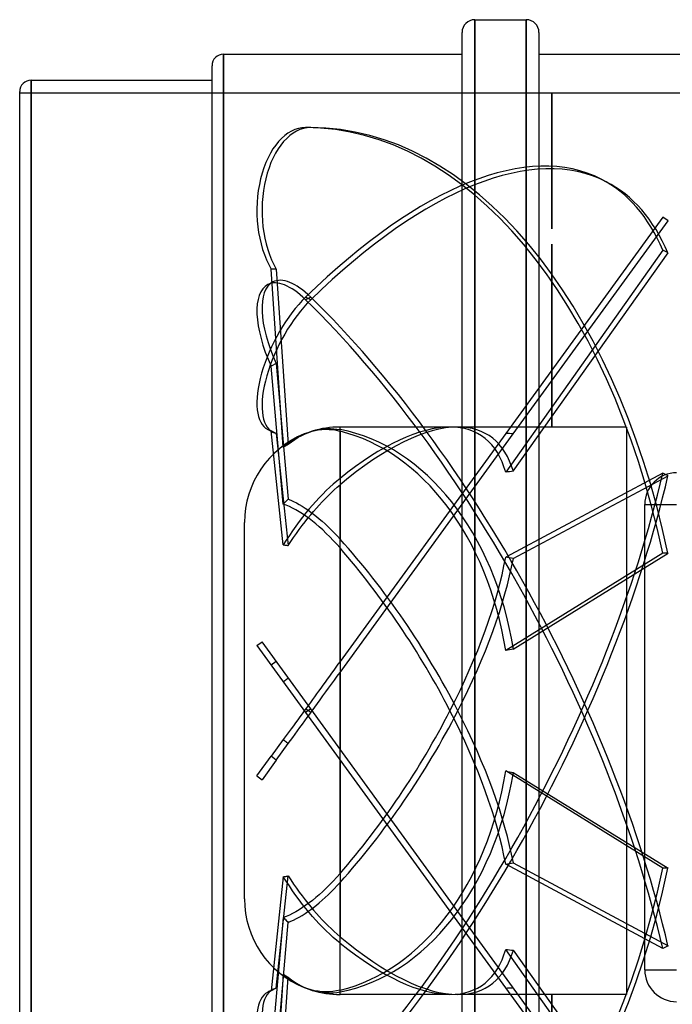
# Model space of a CAD drawing. Header units: millimetres. Extents: x -151 to 151, y -124 to 108.
# Tile 2 of 4: x -151 to -49, y -46 to 108. Entities that reach past the tile are written whole.
import ezdxf

# ---------------------------------------------------------------- set-up
doc = ezdxf.new("R2010")
doc.units = ezdxf.units.MM
doc.layers.add('HIDDEN', color=7, linetype='Continuous')
doc.layers.add('THICK', color=7, linetype='Continuous')

msp = doc.modelspace()

# ---------------------------------------------------------------- linework, layer by layer
at = {"layer": 'HIDDEN'}
for p, q in [((-79.54, 108.5), (-79.54, 0)), ((-71.46, 108.5), (-71.46, 0)), ((-119, 103.07), (-119, 0)), ((-149.2, 99), (-149.2, 0)), ((-151, 97), (-67.45, 97)), ((-67.45, 97), (-67.45, 97)), ((-67.45, 97), (-67.45, 97)), ((-67.45, 97), (-67.45, 97)), ((-67.45, 97), (-67.45, 97)), ((-67.45, 97), (-67.45, 97)), ((-67.45, 97), (-67.45, 97)), ((-67.45, 97), (-67.45, 97)), ((-67.45, 97), (-67.45, 97)), ((-67.45, 97), (-67.45, 97)), ((-67.45, 97), (-67.45, 97)), ((-67.45, 97), (-67.45, 97)), ((-67.45, 97), (-67.45, 97)), ((-67.45, 97), (-67.45, 97)), ((-67.45, 75.65), (-67.45, 97)), ((-67.45, 97), (-67.45, 75.66)), ((-67.45, 97), (-67.45, 97)), ((-67.45, 97), (-67.45, 97)), ((-67.45, 97), (-67.45, 97)), ((-67.45, 97), (-67.45, 97)), ((-67.45, 97), (-67.45, 97)), ((-67.45, 97), (-67.45, 97)), ((-67.45, 97), (-67.45, 97)), ((-67.45, 97), (-67.45, 97)), ((-67.45, 97), (-67.45, 97)), ((-67.45, 97), (-67.45, 97)), ((-67.45, 97), (-67.45, 97)), ((-67.45, 97), (-67.45, 97)), ((-67.45, 97), (-67.45, 97)), ((-67.45, 97), (-67.45, 97)), ((-67.45, 97), (-67.45, 97)), ((-67.45, 97), (-67.45, 97)), ((-67.45, 97), (-67.45, 97)), ((-67.45, 97), (-67.45, 97)), ((-67.45, 97), (-67.45, 97)), ((-67.45, 97), (-67.45, 97)), ((-67.45, 97), (-67.45, 97)), ((-67.45, 97), (-67.45, 97)), ((-67.45, 97), (-67.45, 97)), ((-67.45, 97), (-67.45, 97)), ((-67.45, 97), (-67.45, 97)), ((-67.45, 97), (-67.45, 97)), ((-67.45, 97), (-67.45, 97)), ((-67.45, 97), (-67.45, 97)), ((-67.45, 97), (-67.45, 97)), ((-67.45, 97), (-67.45, 97)), ((-67.45, 97), (-67.45, 97)), ((-67.45, 97), (-67.45, 97)), ((-67.45, 97), (-67.45, 97)), ((-67.45, 97), (-67.45, 97)), ((-67.45, 97), (-67.45, 97)), ((-67.45, 97), (-67.45, 97)), ((-67.45, 97), (-67.45, 97)), ((-67.45, 97), (-67.45, 97)), ((-67.45, 97), (151, 97)), ((-105.3, 91.56), (-106.1, 91.56)), ((-59.7, 83.47), (-58.89, 83.05)), ((-50.01, 77.5), (-74.69, 43.54)), ((-49.2, 76.91), (-50.01, 77.5)), ((-73.49, 43.48), (-49.2, 76.91)), ((-67.45, 44.55), (-67.45, 73.25)), ((-67.45, 73.25), (-67.45, 44.55)), ((-50.01, 72.29), (-74.69, 37.47)), ((-73.49, 37.6), (-49.2, 71.87)), ((-49.2, 71.87), (-50.01, 72.29)), ((-109.61, 41.37), (-111.52, 69.33)), ((-110.71, 69.33), (-111.52, 69.33)), ((-110.71, 69.33), (-108.83, 41.84)), ((-112.05, 66.91), (-111.25, 67.32)), ((-105.3, 64.53), (-106.1, 64.95)), ((-105.3, 64.95), (-106.1, 64.53)), ((-110.71, 54.5), (-111.52, 54.08)), ((-110.71, 54.5), (-108.83, 33.23)), ((-109.61, 32.46), (-111.52, 54.08)), ((-112.05, 44.16), (-111.25, 43.74)), ((-109.61, 26.05), (-111.52, 43.96)), ((-110.71, 43.55), (-111.52, 43.96)), ((-110.71, 43.55), (-108.83, 25.93)), ((-106.31, 43.46), (-106.88, 43.21)), ((-106.72, 43.23), (-106.17, 43.49)), ((-105.76, 43.66), (-106.31, 43.46)), ((-106.17, 43.49), (-105.62, 43.71)), ((-105.22, 43.83), (-105.76, 43.66)), ((-105.62, 43.71), (-105.08, 43.9)), ((-104.69, 43.95), (-105.22, 43.83)), ((-105.08, 43.9), (-104.62, 44.02)), ((-104.13, 44.05), (-104.69, 43.95)), ((-104.62, 44.02), (-104.15, 44.13)), ((-104.15, 44.13), (-103.68, 44.21)), ((-103.56, 44.11), (-104.13, 44.05)), ((-103.68, 44.21), (-103.19, 44.27)), ((-102.98, 44.14), (-103.56, 44.11)), ((-103.19, 44.27), (-102.69, 44.3)), ((-102.39, 44.12), (-102.98, 44.14)), ((-102.69, 44.3), (-102.19, 44.3)), ((-101.82, 44.08), (-102.39, 44.12)), ((-102.19, 44.3), (-101.69, 44.27)), ((-101.25, 43.99), (-101.82, 44.08)), ((-101.69, 44.27), (-101.19, 44.22)), ((-100.7, 43.87), (-101.25, 43.99)), ((-101.19, 44.22), (-100.7, 44.14)), ((-100.7, 36.49), (-100.7, 44.55)), ((-83.43, 44.55), (-100.7, 44.55)), ((-100.7, 43.87), (-100.7, 26.95)), ((-74.69, 43.54), (-100.7, 7.73)), ((-100.7, 6.03), (-73.49, 43.48)), ((-67.45, 44.55), (-82.19, 44.55)), ((-67.45, 44.55), (-67.45, 44.55)), ((-67.45, 44.55), (-67.45, 44.55)), ((-67.45, 44.55), (-67.45, 44.55)), ((-67.45, 44.55), (-67.45, 44.55)), ((-67.45, 44.55), (-67.45, 44.55)), ((-67.45, 44.55), (-67.45, 44.55)), ((-67.45, 44.55), (-67.45, 44.55)), ((-67.45, 44.55), (-67.45, 44.55)), ((-67.45, 44.55), (-67.45, 44.55)), ((-67.45, 44.55), (-67.45, 44.55)), ((-67.45, 44.55), (-67.45, 44.55)), ((-67.45, 44.55), (-67.45, 44.55)), ((-67.45, 44.55), (-67.45, 44.55)), ((-67.45, 44.55), (-67.45, 44.55)), ((-67.45, 44.55), (-67.45, 44.55)), ((-67.45, 44.55), (-67.45, 44.55)), ((-67.45, 44.55), (-67.45, 44.55)), ((-67.45, 44.55), (-67.45, 44.55)), ((-67.45, 44.55), (-67.45, 44.55)), ((-67.45, 44.55), (-67.45, 44.55)), ((-67.45, 44.55), (-67.45, 44.55)), ((-67.45, 44.55), (-67.45, 44.55)), ((-67.45, 44.55), (-67.45, 44.55)), ((-67.45, 44.55), (-67.45, 44.55)), ((-67.45, 44.55), (-67.45, 44.55)), ((-67.45, 44.55), (-67.45, 44.55)), ((-67.45, 44.55), (-67.45, 44.55)), ((-67.45, 44.55), (-67.45, 44.55)), ((-67.45, 44.55), (-67.45, 44.55)), ((-67.45, 44.55), (-67.45, 44.55)), ((-67.45, 44.55), (-67.45, 44.55)), ((-67.45, 44.55), (-67.45, 44.55)), ((-67.45, 44.55), (-67.45, 44.55)), ((-67.45, 44.55), (-67.45, 44.55)), ((-67.45, 44.55), (-67.45, 44.55)), ((-67.45, 44.55), (-67.45, 44.55)), ((-67.45, 44.55), (-67.45, 44.55)), ((-67.45, 44.55), (-67.45, 44.55)), ((-67.45, 44.55), (-67.45, 44.55)), ((-67.45, 44.55), (-67.45, 44.55)), ((-67.45, 44.55), (-67.45, 44.55)), ((-67.45, 44.55), (-67.45, 44.55)), ((-67.45, 44.55), (-67.45, 44.55)), ((-67.45, 44.55), (-67.45, 44.55)), ((-67.45, 44.55), (-67.45, 44.55)), ((-67.45, 44.55), (-67.45, 44.55)), ((-67.45, 44.55), (-67.45, 44.55)), ((-67.45, 44.55), (-67.45, 44.55)), ((-67.45, 44.55), (-67.45, 44.55)), ((-67.45, 44.55), (-67.45, 44.55)), ((-67.45, 44.55), (-67.45, 44.55)), ((-67.45, 44.55), (-67.45, 44.55)), ((-67.45, 44.55), (-67.45, 44.55)), ((-67.45, 44.55), (-67.45, 44.55)), ((-67.45, 44.55), (-67.45, 44.55)), ((-67.45, 44.55), (-67.45, 44.55)), ((-67.45, 44.55), (-67.45, 44.55)), ((-67.45, 44.55), (-67.45, 44.55)), ((-67.45, 44.55), (-67.45, 44.55)), ((-67.45, 44.55), (-67.45, 44.55)), ((-67.45, 44.55), (-67.45, 44.55)), ((-67.45, 44.55), (-67.45, 44.55)), ((-67.45, 44.55), (-67.45, 44.55)), ((-67.45, 44.55), (-67.45, 44.55)), ((-67.45, 44.55), (-67.45, 44.55)), ((-67.45, 44.55), (-67.45, 44.55)), ((-67.45, 44.55), (-67.45, 44.55)), ((-67.45, 44.55), (-67.45, 44.55)), ((-67.45, 44.55), (-67.45, 44.55)), ((-67.45, 44.55), (-67.45, 44.55)), ((-67.45, 44.55), (-67.45, 44.55)), ((-67.45, 44.55), (-67.45, 44.55)), ((-67.45, 44.55), (-67.45, 44.55)), ((-67.45, 44.55), (-67.45, 44.55)), ((-67.45, 44.55), (-67.45, 44.55)), ((-67.45, 44.55), (-67.45, 44.55)), ((-67.45, 44.55), (-67.45, 44.55)), ((-67.45, 44.55), (-67.45, 44.55)), ((-67.45, 44.55), (-67.45, 44.55)), ((-55.7, 44.55), (-67.45, 44.55)), ((-55.7, 44.55), (-55.7, 0)), ((-109.11, 41.8), (-109.61, 41.37)), ((-108.58, 42.2), (-109.11, 41.8)), ((-109.09, 41.69), (-108.96, 41.76)), ((-108.96, 41.76), (-108.83, 41.84)), ((-108.83, 41.84), (-108.33, 42.23)), ((-108.03, 42.57), (-108.58, 42.2)), ((-108.33, 42.23), (-107.8, 42.6)), ((-107.46, 42.91), (-108.03, 42.57)), ((-107.8, 42.6), (-107.27, 42.93)), ((-106.88, 43.21), (-107.46, 42.91)), ((-107.27, 42.93), (-106.72, 43.23)), ((-109.61, 41.37), (-109.48, 41.45)), ((-109.48, 41.45), (-109.35, 41.53)), ((-109.35, 41.53), (-109.22, 41.61)), ((-109.22, 41.61), (-109.09, 41.69)), ((-50.01, 37.31), (-74.69, 24.1)), ((-49.2, 36.9), (-50.01, 37.31)), ((-101.76, 35.59), (-102.31, 35.1)), ((-101.22, 36.06), (-101.76, 35.59)), ((-100.7, 36.49), (-101.22, 36.06)), ((-73.49, 23.89), (-49.2, 36.9)), ((-103.42, 34.02), (-103.97, 33.45)), ((-102.87, 34.57), (-103.42, 34.02)), ((-102.31, 35.1), (-102.87, 34.57)), ((-102.58, 33.76), (-102.11, 34.21)), ((-102.11, 34.21), (-101.64, 34.66)), ((-101.64, 34.66), (-101.16, 35.08)), ((-101.16, 35.08), (-100.7, 35.48)), ((-100.7, 7.73), (-100.7, 35.48)), ((-109.61, 32.46), (-109.48, 32.59)), ((-109.48, 32.59), (-109.35, 32.72)), ((-109.35, 32.72), (-109.22, 32.85)), ((-109.22, 32.85), (-109.09, 32.98)), ((-109.09, 32.98), (-108.96, 33.11)), ((-108.96, 33.11), (-108.83, 33.23)), ((-108.83, 33.23), (-108.42, 33.06)), ((-108.42, 33.06), (-107.99, 32.86)), ((-107.99, 32.86), (-107.55, 32.64)), ((-107.55, 32.64), (-107.1, 32.39)), ((-104.51, 32.87), (-105.03, 32.28)), ((-103.97, 33.45), (-104.51, 32.87)), ((-103.98, 32.3), (-103.52, 32.8)), ((-103.52, 32.8), (-103.05, 33.28)), ((-103.05, 33.28), (-102.58, 33.76)), ((-109.15, 32.29), (-109.61, 32.46)), ((-108.66, 32.08), (-109.15, 32.29)), ((-108.16, 31.83), (-108.66, 32.08)), ((-107.64, 31.56), (-108.16, 31.83)), ((-107.11, 31.25), (-107.64, 31.56)), ((-106.58, 30.91), (-107.11, 31.25)), ((-107.1, 32.39), (-106.65, 32.12)), ((-106.65, 32.12), (-106.2, 31.83)), ((-106.05, 31.06), (-106.58, 30.4)), ((-106.2, 31.83), (-105.74, 31.52)), ((-105.53, 31.69), (-106.05, 31.06)), ((-105.74, 31.52), (-105.3, 31.2)), ((-105.03, 32.28), (-105.53, 31.69)), ((-105.3, 30.78), (-104.86, 31.31)), ((-105.3, 31.2), (-104.86, 30.87)), ((-104.86, 31.31), (-104.42, 31.81)), ((-104.42, 31.81), (-103.98, 32.3)), ((-52.85, 32.37), (-47.85, 32.37)), ((-52.85, 32.37), (-52.85, 32.37)), ((-52.85, 32.37), (-47.85, 32.37)), ((-52.85, -40.68), (-52.85, 32.37)), ((-115.7, 0), (-115.7, 29.55)), ((-107.11, 29.7), (-107.64, 28.99)), ((-106.58, 30.4), (-107.11, 29.7)), ((-106.65, 29.07), (-106.2, 29.66)), ((-106.05, 30.54), (-106.58, 30.91)), ((-106.2, 29.66), (-105.74, 30.23)), ((-105.53, 30.16), (-106.05, 30.54)), ((-105.74, 30.23), (-105.3, 30.78)), ((-105.03, 29.77), (-105.53, 30.16)), ((-104.51, 29.34), (-105.03, 29.77)), ((-104.86, 30.87), (-104.42, 30.52)), ((-104.42, 30.52), (-103.98, 30.15)), ((-103.98, 30.15), (-103.52, 29.76)), ((-103.52, 29.76), (-103.05, 29.33)), ((-108.16, 28.25), (-108.66, 27.51)), ((-107.64, 28.99), (-108.16, 28.25)), ((-107.99, 27.2), (-107.55, 27.83)), ((-107.55, 27.83), (-107.1, 28.46)), ((-107.1, 28.46), (-106.65, 29.07)), ((-103.97, 28.88), (-104.51, 29.34)), ((-103.42, 28.38), (-103.97, 28.88)), ((-102.87, 27.85), (-103.42, 28.38)), ((-103.05, 29.33), (-102.58, 28.89)), ((-102.31, 27.3), (-102.87, 27.85)), ((-102.58, 28.89), (-102.11, 28.43)), ((-102.11, 28.43), (-101.64, 27.95)), ((-101.64, 27.95), (-101.16, 27.45)), ((-109.15, 26.78), (-109.61, 26.05)), ((-108.66, 27.51), (-109.15, 26.78)), ((-108.83, 25.93), (-108.42, 26.57)), ((-108.42, 26.57), (-107.99, 27.2)), ((-101.76, 26.73), (-102.31, 27.3)), ((-101.22, 26.14), (-101.76, 26.73)), ((-101.16, 27.45), (-100.7, 26.95)), ((-109.61, 26.05), (-109.48, 26.04)), ((-109.48, 26.04), (-109.35, 26.02)), ((-109.35, 26.02), (-109.22, 26)), ((-109.22, 26), (-109.09, 25.98)), ((-109.09, 25.98), (-108.96, 25.96)), ((-108.96, 25.96), (-108.83, 25.93)), ((-100.7, 25.56), (-101.22, 26.14)), ((-100.7, 25.56), (-100.7, 0)), ((-50.01, 24.73), (-74.69, 9.45)), ((-73.49, 9.69), (-49.2, 24.73)), ((-49.2, 24.73), (-50.01, 24.73)), ((-113.76, 10.24), (-112.95, 10.83)), ((-105.3, 0.29), (-112.95, 10.83)), ((-113.76, 10.24), (-106.1, -0.29)), ((-110.71, 7.74), (-111.52, 7.15)), ((-100.7, 7.73), (-101.02, 7.29)), ((-101.68, 6.38), (-102.02, 5.91)), ((-101.35, 6.84), (-101.68, 6.38)), ((-101.02, 7.29), (-101.35, 6.84)), ((-109.48, 4.63), (-109.35, 4.74)), ((-109.35, 4.74), (-109.22, 4.84)), ((-109.22, 4.84), (-109.09, 4.95)), ((-109.09, 4.95), (-108.96, 5.05)), ((-108.96, 5.05), (-108.83, 5.16)), ((-102.71, 4.97), (-103.05, 4.5)), ((-102.36, 5.44), (-102.71, 4.97)), ((-102.02, 5.91), (-102.36, 5.44)), ((-102.04, 4.19), (-101.59, 4.81)), ((-101.59, 4.81), (-101.14, 5.42)), ((-101.14, 5.42), (-100.7, 6.03)), ((-100.7, 0), (-100.7, 6.03)), ((-109.61, 4.53), (-109.48, 4.63)), ((-104.07, 3.1), (-104.4, 2.64)), ((-103.73, 3.56), (-104.07, 3.1)), ((-103.39, 4.03), (-103.73, 3.56)), ((-103.05, 4.5), (-103.39, 4.03)), ((-102.94, 2.95), (-102.49, 3.57)), ((-102.49, 3.57), (-102.04, 4.19)), ((-105.04, 1.75), (-105.36, 1.32)), ((-104.73, 2.19), (-105.04, 1.75)), ((-104.4, 2.64), (-104.73, 2.19)), ((-104.25, 1.14), (-103.82, 1.73)), ((-103.82, 1.73), (-103.39, 2.33)), ((-103.39, 2.33), (-102.94, 2.95)), ((-149.2, 0), (-149.2, -99)), ((-119, 0), (-119, -103.08)), ((-106.32, 0), (-106.66, -0.47)), ((-105.99, 0.45), (-106.32, 0)), ((-105.3, 0.29), (-106.1, -0.29)), ((-105.3, -0.29), (-106.1, 0.29)), ((-105.67, 0.89), (-105.99, 0.45)), ((-105.36, 1.32), (-105.67, 0.89)), ((-49.2, -76.91), (-105.3, 0.29)), ((-105.08, 0), (-104.67, 0.57)), ((-104.67, 0.57), (-104.25, 1.14)), ((-100.7, 0), (-100.7, -6.03)), ((-79.54, 0), (-79.54, -108.5)), ((-71.46, 0), (-71.46, -108.5)), ((-55.7, 0), (-55.7, -44.55)), ((-115.7, -29.55), (-115.7, 0)), ((-107.35, -1.42), (-107.69, -1.89)), ((-107.01, -0.95), (-107.35, -1.42)), ((-106.66, -0.47), (-107.01, -0.95)), ((-106.22, -1.57), (-105.84, -1.04)), ((-106.1, -0.29), (-50.01, -77.5)), ((-105.84, -1.04), (-105.46, -0.52)), ((-105.46, -0.52), (-105.08, 0)), ((-100.7, -25.56), (-100.7, 0)), ((-108.36, -2.82), (-108.69, -3.26)), ((-108.03, -2.36), (-108.36, -2.82)), ((-107.69, -1.89), (-108.03, -2.36)), ((-107.38, -3.16), (-106.99, -2.63)), ((-106.99, -2.63), (-106.61, -2.1)), ((-106.61, -2.1), (-106.22, -1.57)), ((-109.61, -4.53), (-111.52, -7.15)), ((-109.31, -4.12), (-109.61, -4.53)), ((-109.61, -4.53), (-109.48, -4.63)), ((-109.48, -4.63), (-109.35, -4.74)), ((-109.01, -3.7), (-109.31, -4.12)), ((-108.69, -3.26), (-109.01, -3.7)), ((-108.48, -4.68), (-108.12, -4.18)), ((-108.12, -4.18), (-107.75, -3.67)), ((-107.75, -3.67), (-107.38, -3.16)), ((-110.71, -7.74), (-108.83, -5.16)), ((-109.35, -4.74), (-109.22, -4.84)), ((-109.22, -4.84), (-109.09, -4.95)), ((-109.09, -4.95), (-108.96, -5.05)), ((-108.96, -5.05), (-108.83, -5.16)), ((-108.83, -5.16), (-108.48, -4.68)), ((-113.76, -10.24), (-111.52, -7.15)), ((-110.71, -7.74), (-111.52, -7.15)), ((-110.71, -7.74), (-112.95, -10.83)), ((-100.7, -7.73), (-100.7, -35.48)), ((-113.76, -10.24), (-112.95, -10.83)), ((-50.01, -24.73), (-74.69, -9.45)), ((-73.49, -9.69), (-49.2, -24.73)), ((-50.01, -37.31), (-74.69, -24.1)), ((-73.49, -23.89), (-49.2, -36.9)), ((-49.2, -24.73), (-50.01, -24.73)), ((-109.61, -26.05), (-111.52, -43.96)), ((-110.71, -43.55), (-108.83, -25.93)), ((-109.61, -26.05), (-109.48, -26.04)), ((-109.15, -26.78), (-109.61, -26.05)), ((-109.48, -26.04), (-109.35, -26.02)), ((-109.35, -26.02), (-109.22, -26)), ((-109.22, -26), (-109.09, -25.98)), ((-109.09, -25.98), (-108.96, -25.96)), ((-108.96, -25.96), (-108.83, -25.93)), ((-108.83, -25.93), (-108.42, -26.57)), ((-101.22, -26.14), (-101.76, -26.73)), ((-100.7, -25.56), (-101.22, -26.14)), ((-108.66, -27.51), (-109.15, -26.78)), ((-108.16, -28.25), (-108.66, -27.51)), ((-108.42, -26.57), (-107.99, -27.2)), ((-107.99, -27.2), (-107.55, -27.83)), ((-102.31, -27.3), (-102.87, -27.85)), ((-101.76, -26.73), (-102.31, -27.3)), ((-101.64, -27.95), (-101.16, -27.45)), ((-101.16, -27.45), (-100.7, -26.95)), ((-100.7, -43.87), (-100.7, -26.95)), ((-107.64, -28.99), (-108.16, -28.25)), ((-107.11, -29.7), (-107.64, -28.99)), ((-107.55, -27.83), (-107.1, -28.46)), ((-107.1, -28.46), (-106.65, -29.07)), ((-106.65, -29.07), (-106.2, -29.66)), ((-104.51, -29.34), (-105.03, -29.77)), ((-103.97, -28.88), (-104.51, -29.34)), ((-103.42, -28.38), (-103.97, -28.88)), ((-103.52, -29.76), (-103.05, -29.33)), ((-102.87, -27.85), (-103.42, -28.38)), ((-103.05, -29.33), (-102.58, -28.89)), ((-102.58, -28.89), (-102.11, -28.43)), ((-102.11, -28.43), (-101.64, -27.95)), ((-106.58, -30.4), (-107.11, -29.7)), ((-106.58, -30.91), (-107.11, -31.25)), ((-106.05, -31.06), (-106.58, -30.4)), ((-106.05, -30.54), (-106.58, -30.91)), ((-106.2, -29.66), (-105.74, -30.23)), ((-105.53, -30.16), (-106.05, -30.54)), ((-105.74, -30.23), (-105.3, -30.78)), ((-105.03, -29.77), (-105.53, -30.16)), ((-105.3, -30.78), (-104.86, -31.31)), ((-105.3, -31.2), (-104.86, -30.87)), ((-104.86, -30.87), (-104.42, -30.52)), ((-104.42, -30.52), (-103.98, -30.15)), ((-103.98, -30.15), (-103.52, -29.76)), ((-109.61, -32.46), (-111.52, -54.08)), ((-109.15, -32.29), (-109.61, -32.46)), ((-109.61, -32.46), (-109.48, -32.59)), ((-108.66, -32.08), (-109.15, -32.29)), ((-108.16, -31.83), (-108.66, -32.08)), ((-107.64, -31.56), (-108.16, -31.83)), ((-107.11, -31.25), (-107.64, -31.56)), ((-107.55, -32.64), (-107.1, -32.39)), ((-107.1, -32.39), (-106.65, -32.12)), ((-106.65, -32.12), (-106.2, -31.83)), ((-106.2, -31.83), (-105.74, -31.52)), ((-105.53, -31.69), (-106.05, -31.06)), ((-105.74, -31.52), (-105.3, -31.2)), ((-105.03, -32.28), (-105.53, -31.69)), ((-104.51, -32.87), (-105.03, -32.28)), ((-104.86, -31.31), (-104.42, -31.81)), ((-104.42, -31.81), (-103.98, -32.3)), ((-103.98, -32.3), (-103.52, -32.8)), ((-110.71, -54.5), (-108.83, -33.23)), ((-109.48, -32.59), (-109.35, -32.72)), ((-109.35, -32.72), (-109.22, -32.85)), ((-109.22, -32.85), (-109.09, -32.98)), ((-109.09, -32.98), (-108.96, -33.11)), ((-108.96, -33.11), (-108.83, -33.23)), ((-108.83, -33.23), (-108.42, -33.06)), ((-108.42, -33.06), (-107.99, -32.86)), ((-107.99, -32.86), (-107.55, -32.64)), ((-103.97, -33.45), (-104.51, -32.87)), ((-103.42, -34.02), (-103.97, -33.45)), ((-103.52, -32.8), (-103.05, -33.28)), ((-103.05, -33.28), (-102.58, -33.76)), ((-102.58, -33.76), (-102.11, -34.21)), ((-102.87, -34.57), (-103.42, -34.02)), ((-102.31, -35.1), (-102.87, -34.57)), ((-101.76, -35.59), (-102.31, -35.1)), ((-102.11, -34.21), (-101.64, -34.66)), ((-101.64, -34.66), (-101.16, -35.08)), ((-101.16, -35.08), (-100.7, -35.48)), ((-101.22, -36.06), (-101.76, -35.59)), ((-100.7, -36.49), (-101.22, -36.06)), ((-100.7, -44.55), (-100.7, -36.49)), ((-49.2, -36.9), (-50.01, -37.31)), ((-50.01, -72.29), (-74.69, -37.47)), ((-73.49, -37.6), (-49.2, -71.87)), ((-109.61, -41.37), (-111.52, -69.33)), ((-109.11, -41.8), (-109.61, -41.37)), ((-109.61, -41.37), (-109.48, -41.45)), ((-109.48, -41.45), (-109.35, -41.53)), ((-109.35, -41.53), (-109.22, -41.61)), ((-109.22, -41.61), (-109.09, -41.69)), ((-109.09, -41.69), (-108.96, -41.76)), ((-52.85, -40.68), (-47.85, -40.68)), ((-52.85, -40.68), (-52.85, -40.68)), ((-52.85, -40.68), (-47.85, -40.68)), ((-110.71, -69.33), (-108.83, -41.84)), ((-108.58, -42.2), (-109.11, -41.8)), ((-108.96, -41.76), (-108.83, -41.84)), ((-108.83, -41.84), (-108.33, -42.23)), ((-108.03, -42.57), (-108.58, -42.2)), ((-108.33, -42.23), (-107.81, -42.6)), ((-107.46, -42.91), (-108.03, -42.57)), ((-107.81, -42.6), (-107.27, -42.93)), ((-106.88, -43.21), (-107.46, -42.91)), ((-107.27, -42.93), (-106.72, -43.23)), ((-106.31, -43.46), (-106.88, -43.21)), ((-106.72, -43.23), (-106.17, -43.49)), ((-112.05, -44.16), (-111.24, -43.74)), ((-110.71, -43.55), (-111.52, -43.96)), ((-105.76, -43.66), (-106.31, -43.46)), ((-106.17, -43.49), (-105.62, -43.71)), ((-105.22, -43.83), (-105.76, -43.66)), ((-105.62, -43.71), (-105.08, -43.9)), ((-104.69, -43.95), (-105.22, -43.83)), ((-105.08, -43.9), (-104.62, -44.02)), ((-104.13, -44.05), (-104.69, -43.95)), ((-104.62, -44.02), (-104.15, -44.13)), ((-104.15, -44.13), (-103.68, -44.21)), ((-103.56, -44.11), (-104.13, -44.05)), ((-103.68, -44.21), (-103.19, -44.27)), ((-102.98, -44.14), (-103.56, -44.11)), ((-103.19, -44.27), (-102.69, -44.3)), ((-102.39, -44.12), (-102.98, -44.14)), ((-102.69, -44.3), (-102.19, -44.3)), ((-101.82, -44.08), (-102.39, -44.12)), ((-102.19, -44.3), (-101.69, -44.27)), ((-101.25, -43.99), (-101.82, -44.08)), ((-101.69, -44.27), (-101.19, -44.22)), ((-100.7, -43.87), (-101.25, -43.99)), ((-101.19, -44.22), (-100.7, -44.14)), ((-83.43, -44.55), (-100.7, -44.55)), ((-67.45, -44.55), (-82.19, -44.55)), ((-67.45, -44.55), (-67.45, -44.55)), ((-67.45, -44.55), (-67.45, -44.55)), ((-67.45, -44.55), (-67.45, -44.55)), ((-67.45, -44.55), (-67.45, -44.55)), ((-67.45, -44.55), (-67.45, -44.55)), ((-67.45, -44.55), (-67.45, -44.55)), ((-67.45, -44.55), (-67.45, -44.55)), ((-67.45, -44.55), (-67.45, -44.55)), ((-67.45, -44.55), (-67.45, -44.55)), ((-67.45, -44.55), (-67.45, -44.55)), ((-67.45, -44.55), (-67.45, -44.55)), ((-67.45, -44.55), (-67.45, -44.55)), ((-67.45, -44.55), (-67.45, -44.55)), ((-67.45, -44.55), (-67.45, -44.55)), ((-67.45, -44.55), (-67.45, -44.55)), ((-67.45, -44.55), (-67.45, -44.55)), ((-67.45, -44.55), (-67.45, -44.55)), ((-67.45, -44.55), (-67.45, -44.55)), ((-67.45, -44.55), (-67.45, -44.55)), ((-67.45, -44.55), (-67.45, -44.55)), ((-67.45, -44.55), (-67.45, -44.55)), ((-67.45, -44.55), (-67.45, -44.55)), ((-67.45, -44.55), (-67.45, -44.55)), ((-67.45, -44.55), (-67.45, -44.55)), ((-67.45, -44.55), (-67.45, -44.55)), ((-67.45, -44.55), (-67.45, -44.55)), ((-67.45, -44.55), (-67.45, -44.55)), ((-67.45, -44.55), (-67.45, -44.55)), ((-67.45, -44.55), (-67.45, -44.55)), ((-67.45, -44.55), (-67.45, -44.55)), ((-67.45, -44.55), (-67.45, -44.55)), ((-67.45, -44.55), (-67.45, -44.55)), ((-67.45, -44.55), (-67.45, -44.55)), ((-67.45, -44.55), (-67.45, -44.55)), ((-67.45, -44.55), (-67.45, -44.55)), ((-67.45, -44.55), (-67.45, -44.55)), ((-67.45, -44.55), (-67.45, -44.55)), ((-67.45, -44.55), (-67.45, -44.55)), ((-67.45, -44.55), (-67.45, -44.55)), ((-67.45, -44.55), (-67.45, -44.55)), ((-67.45, -44.55), (-67.45, -44.55)), ((-67.45, -44.55), (-67.45, -44.55)), ((-67.45, -44.55), (-67.45, -44.55)), ((-67.45, -44.55), (-67.45, -44.55)), ((-67.45, -44.55), (-67.45, -44.55)), ((-67.45, -44.55), (-67.45, -44.55)), ((-67.45, -44.55), (-67.45, -44.55)), ((-67.45, -44.55), (-67.45, -44.55)), ((-67.45, -44.55), (-67.45, -44.55)), ((-67.45, -44.55), (-67.45, -44.55)), ((-67.45, -44.55), (-67.45, -44.55)), ((-67.45, -44.55), (-67.45, -44.55)), ((-67.45, -44.55), (-67.45, -44.55)), ((-67.45, -44.55), (-67.45, -44.55)), ((-67.45, -44.55), (-67.45, -44.55)), ((-67.45, -44.55), (-67.45, -44.55)), ((-67.45, -44.55), (-67.45, -44.55)), ((-67.45, -44.55), (-67.45, -44.55)), ((-67.45, -44.55), (-67.45, -44.55)), ((-67.45, -44.55), (-67.45, -44.55)), ((-67.45, -44.55), (-67.45, -44.55)), ((-67.45, -44.55), (-67.45, -44.55)), ((-67.45, -44.55), (-67.45, -44.55)), ((-67.45, -44.55), (-67.45, -44.55)), ((-67.45, -44.55), (-67.45, -44.55)), ((-67.45, -44.55), (-67.45, -44.55)), ((-67.45, -44.55), (-67.45, -44.55)), ((-67.45, -44.55), (-67.45, -44.55)), ((-67.45, -44.55), (-67.45, -44.55)), ((-67.45, -44.55), (-67.45, -44.55)), ((-67.45, -44.55), (-67.45, -44.55)), ((-67.45, -44.55), (-67.45, -44.55)), ((-67.45, -44.55), (-67.45, -44.55)), ((-67.45, -44.55), (-67.45, -44.55)), ((-67.45, -44.55), (-67.45, -44.55)), ((-67.45, -44.55), (-67.45, -44.55)), ((-67.45, -44.55), (-67.45, -44.55)), ((-67.45, -44.55), (-67.45, -44.55)), ((-67.45, -44.55), (-67.45, -44.55)), ((-67.45, -73.25), (-67.45, -44.55)), ((-67.45, -44.55), (-67.45, -73.25)), ((-55.7, -44.55), (-67.45, -44.55))]:
    msp.add_line(p, q, dxfattribs=at)
for centre, radius, start, end in [((-100.7, 29.55), 15, 111.9956, 180), ((-100.7, 29.55), 15, 90, 106.9857), ((-47.85, 32.37), 5, 90, 180), ((-100.7, -29.55), 15, 180, 248.0044), ((-47.85, -40.68), 5, 180, 270), ((-100.7, -29.55), 15, 253.0143, 270)]:
    msp.add_arc(centre, radius, start, end, dxfattribs=at)
for centre, major_axis, ratio, start_param, end_param in [((-106.1, 78.54), (0, -13.02), 0.587785, 3.141593, 5.497787), ((-105.3, 78.54), (0, 13.02), 0.587785, 0, 2.356194), ((-106.1, -10), (0, -101.56), 0.587785, 1.919862, 3.141593), ((-105.3, -10), (0, 101.56), 0.587785, -1.22173, 0), ((-106.1, -6.86), (-46.41, -90.33), 0.415627, -3.141587, -2.251011), ((-105.3, -7.28), (46.41, 90.33), 0.415627, 0.000005, 0.890581), ((-106.1, -6.86), (-46.41, -90.33), 0.415627, 2.810444, 3.141598), ((-105.3, -7.28), (46.41, 90.33), 0.415627, -0.331149, 0.000005), ((-67.45, 75.65), (-0.00092, -0.00218), 0.178233, -0.399477, 2.742116), ((-67.45, 75.65), (-0.00092, -0.00218), 0.178233, -3.066488, -0.399477), ((-67.45, 75.65), (-0.00092, -0.00218), 0.178233, 2.742116, 3.216697), ((-67.45, 73.25), (-0.00092, -0.00218), 0.178233, -0.399477, 2.742116), ((-67.45, 73.25), (-0.00092, -0.00218), 0.178233, -3.066488, -0.399477), ((-67.45, 73.25), (-0.00092, -0.00218), 0.178233, 2.742116, 3.216697), ((-105.3, 55.74), (-5.95, 11.58), 0.415627, -0.890581, 0.000022), ((-106.1, 55.33), (5.95, -11.58), 0.415627, -3.141571, -1.67598), ((-105.3, 55.74), (-5.95, 11.58), 0.415627, 0.000022, 1.465613), ((-106.1, 55.33), (5.95, -11.58), 0.415627, 2.251011, 3.141615), ((-106.1, 55.74), (-5.95, -11.58), 0.415627, -2.251011, 0.000047), ((-105.3, -6.86), (-46.41, 90.33), 0.415627, -2.112312, -0.890581), ((-105.3, 55.33), (5.95, 11.58), 0.415627, 0.890581, 3.141639), ((-106.1, -7.28), (46.41, -90.33), 0.415627, 1.029281, 2.251011), ((-106.1, 55.74), (-5.95, -11.58), 0.415627, 0.000047, 0.105183), ((-105.3, 55.33), (5.95, 11.58), 0.415627, -3.141546, -3.036409), ((-105.08, 0), (-27.72, -43.24), 0.386472, -2.897772, -2.249148), ((-106.32, 0), (-27.72, -43.24), 0.386472, -2.898262, -2.287804), ((-105.08, 0), (0, 44.55), 0.726543, -1.35143, -0.135799), ((-106.32, 0), (0, -44.55), 0.726543, 1.784633, 2.967139), ((-106.32, 0), (-27.72, -43.24), 0.386472, 2.812876, 3.384923), ((-105.08, 0), (-27.72, -43.24), 0.386472, 2.818406, 3.385414), ((-58.96, 0), (217.06, -13.09), 0.196181, 1.649623, 1.655153), ((-106.1, 7.28), (-46.41, -90.33), 0.415627, 0.890581, 2.112312), ((-58.96, 0), (217.04, 22.03), 0.178418, 1.619691, 1.625221), ((-105.3, 6.86), (46.41, 90.33), 0.415627, -2.251011, -1.029281), ((-105.08, 0), (-27.72, 43.24), 0.386472, -1.813641, -1.164042), ((-106.32, 0), (-27.72, 43.24), 0.386472, -1.813641, -1.202697), ((-106.32, 0), (27.72, 43.24), 0.386472, -1.327952, -0.75639), ((-105.08, 0), (27.72, 43.24), 0.386472, -1.327952, -0.76192), ((-58.96, 0), (217.05, -39.48), 0.095099, 1.655091, 1.660621), ((-58.96, 0), (217.07, 42.87), 0.055799, 1.626774, 1.632304), ((-105.08, 0), (27.72, 43.24), 0.386472, -1.977551, -1.327952), ((-106.32, 0), (27.72, 43.24), 0.386472, -1.938896, -1.327952), ((-106.32, 0), (-27.72, 43.24), 0.386472, -2.385203, -1.813641), ((-105.08, 0), (-27.72, 43.24), 0.386472, -2.379673, -1.813641), ((-106.32, 0), (0, -44.55), 0.726543, 0.174454, 1.35696), ((-105.08, 0), (0, 44.55), 0.726543, -3.005794, -1.790163), ((-58.96, 0), (-217.07, 42.87), 0.055799, 1.509288, 1.514818), ((-106.1, 10), (0, -101.56), 0.587785, 0, 1.22173), ((-105.3, 10), (0, 101.56), 0.587785, -3.141593, -1.919862), ((-58.96, 0), (-217.05, -39.48), 0.095099, 1.480972, 1.486502), ((-105.08, 0), (27.72, -43.24), 0.386472, -0.892444, -0.243821), ((-106.32, 0), (27.72, -43.24), 0.386472, -0.853789, -0.243331), ((-106.32, 0), (27.72, -43.24), 0.386472, -0.243331, 0.328717), ((-105.08, 0), (27.72, -43.24), 0.386472, -0.243821, 0.323187), ((-58.96, 0), (-217.04, 22.03), 0.178418, 1.516371, 1.521902), ((-106.1, -55.74), (5.95, -11.58), 0.415627, 3.141546, 5.392604), ((-105.3, -55.33), (-5.95, 11.58), 0.415627, -0.000047, 2.251011), ((-106.1, -55.74), (5.95, -11.58), 0.415627, 3.036409, 3.141546), ((-105.3, -55.33), (-5.95, 11.58), 0.415627, -0.105183, -0.000047), ((-58.96, 0), (-217.06, -13.09), 0.196181, 1.486439, 1.491969)]:
    msp.add_ellipse(centre, major_axis=major_axis, ratio=ratio, start_param=start_param, end_param=end_param, dxfattribs=at)
at = {"layer": 'THICK'}
for p, q in [((-79.54, 0), (-79.54, 108.5)), ((-79.54, 108.5), (-71.46, 108.5)), ((-71.46, 0), (-71.46, 108.5)), ((-81.54, 0), (-81.54, 106.5)), ((-69.46, 106.5), (-69.46, 0)), ((-119, 0), (-119, 103.07)), ((-119, 103.07), (-81.54, 103.07)), ((-69.46, 103.07), (69.46, 103.07)), ((-120.8, 0), (-120.8, 101.28)), ((-149.2, 0), (-149.2, 99)), ((-149.2, 99), (-120.8, 99)), ((-151, 0), (-151, 97.2)), ((-69.46, 0), (-69.46, -106.5)), ((-151, -97.2), (-151, 0)), ((-149.2, -99), (-149.2, 0)), ((-120.8, -101.28), (-120.8, 0)), ((-119, -103.08), (-119, 0)), ((-81.54, -106.5), (-81.54, 0)), ((-79.54, -108.5), (-79.54, 0)), ((-71.46, -108.5), (-71.46, 0))]:
    msp.add_line(p, q, dxfattribs=at)
for centre, radius, start, end in [((-79.54, 106.5), 2, 90, 180), ((-71.46, 106.5), 2, 0, 90), ((-119, 101.28), 1.8, 90, 180), ((-149.2, 97.2), 1.8, 89.9999, 180.0001)]:
    msp.add_arc(centre, radius, start, end, dxfattribs=at)

doc.saveas('drawing.dxf')
